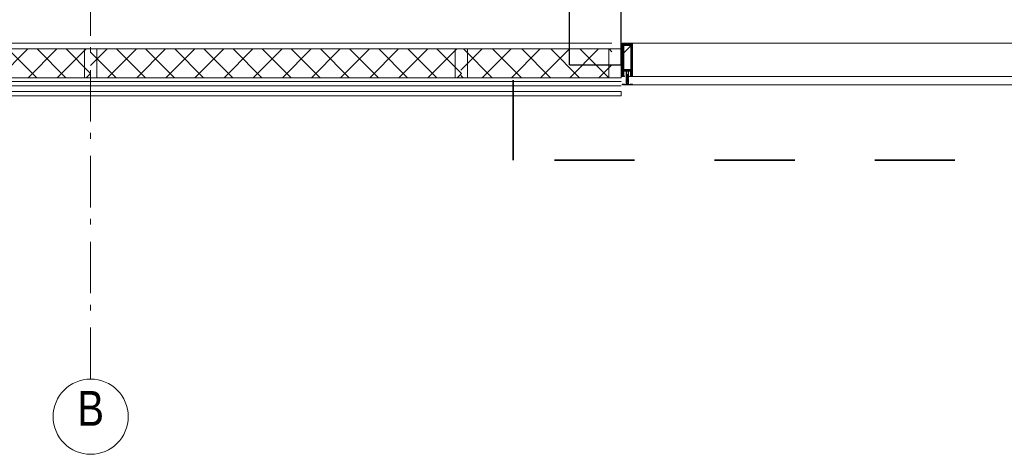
# Model space of a CAD drawing. Header units: millimetres. Extents: x -75976 to 232306, y 42824 to 140527.
# Tile 94 of 199: x 205392 to 210172, y 49135 to 51244. Entities that reach past the tile are written whole.
import ezdxf

# ---------------------------------------------------------------- set-up
doc = ezdxf.new("R2010")
doc.units = ezdxf.units.MM
doc.header["$LTSCALE"] = 400
for name, pattern in [('STYLE_06', [1.041641, 0.625, -0.208282, 0.069427, -0.138931]), ('STYLE_16', [0.177165, 0.11811, -0.059055]), ('STYLE_22', [1.944444, 0.972222, -0.972222])]:
    doc.linetypes.add(name, pattern=pattern)
for name, color, linetype, lineweight in [('Buitenkozijnen', 140, 'Continuous', 15), ('Fragmentaanduiding', 1, 'STYLE_22', 35), ('mat-beton (ihwg)', 5, 'Continuous', 25), ('mat-staal', 5, 'Continuous', 25), ('None', 7, 'Continuous', 9)]:
    doc.layers.add(name, color=color, linetype=linetype, lineweight=lineweight)
doc.styles.add('Arial Narrow', font='ARIALN.TTF', dxfattribs={"height": 222.25})

# ---------------------------------------------------------------- blocks, each defined once
blk = doc.blocks.new('*X716')
at = {"layer": 'None', "lineweight": 5}
for p, q in [((37842.8, -35130.6), (37945.9, -35027.5)), ((37947.3, -35167.5), (38087.3, -35027.5)), ((38088.8, -35167.5), (38228.8, -35027.5)), ((38230.2, -35167.5), (38370.2, -35027.5)), ((38371.6, -35167.5), (38511.6, -35027.5)), ((38513, -35167.5), (38576.4, -35104.1))]:
    blk.add_line(p, q, dxfattribs=at)
at = {"layer": 'None', "lineweight": 13}
for p, q in [((37855.5, -35027.5), (37995.5, -35167.5)), ((37996.9, -35027.5), (38136.9, -35167.5)), ((38138.3, -35027.5), (38278.3, -35167.5)), ((38279.7, -35027.5), (38419.7, -35167.5)), ((38421.1, -35027.5), (38561.1, -35167.5)), ((38562.5, -35027.5), (38576.4, -35041.4)), ((37842.8, -35156.2), (37854.1, -35167.5))]:
    blk.add_line(p, q, dxfattribs=at)
blk = doc.blocks.new('*U717')
at = {"layer": 'None', "color": 140, "lineweight": 15}
for p, q in [((37842.8, -35000), (38576.4, -35000)), ((37842.8, -35027.5), (38576.4, -35027.5)), ((37842.8, -35167.5), (38621.1, -35167.5)), ((37842.8, -35185.5), (38621.1, -35185.5)), ((37842.8, -35235), (38621.1, -35235)), ((37842.8, -35255), (38621.1, -35255)), ((38621.1, -35255), (38621.1, -35235))]:
    blk.add_line(p, q, dxfattribs=at)
at = {"layer": 'None', "color": 140, "linetype": 'Continuous', "lineweight": 15}
for p, q in [((37842.8, -35027.5), (38576.4, -35027.5)), ((37842.8, -35167.5), (38576.4, -35167.5))]:
    blk.add_line(p, q, dxfattribs=at)
at = {"layer": 'None', "color": 8, "linetype": 'Continuous', "lineweight": 5}
blk.add_line((37846.1, -35207.5), (38621.1, -35207.5), dxfattribs=at)
at = {"layer": 'None', "color": 140, "linetype": 'Continuous', "lineweight": 15}
blk.add_lwpolyline([(38621.1, -35027.5), (38621.1, -35167.5), (38561.1, -35167.5), (38561.1, -35027.5)], close=True, dxfattribs=at)
at = {"layer": 'None', "color": 140}
blk.add_blockref('*X716', (0, 0), dxfattribs=at)
blk = doc.blocks.new('*U719')
at = {"layer": 'None', "color": 140, "linetype": 'Continuous', "lineweight": 15}
blk.add_lwpolyline([(38621.1, -35002), (38626.1, -35002), (38626.1, -35014.5), (38621.1, -35014.5)], close=True, dxfattribs=at)
blk.add_open_spline([(38626.1, -35002), (38623.6, -35007), (38621.1, -35002)], degree=2, dxfattribs=at)
at = {"layer": 'None', "color": 43, "linetype": 'Continuous', "lineweight": 9}
blk.add_open_spline([(38622.3, -35008), (38622.9, -35007), (38623.6, -35007), (38624.2, -35007), (38624.8, -35008), (38625.4, -35009), (38625.7, -35010.8), (38626.1, -35012.5), (38626.1, -35016.5), (38625.7, -35018.2), (38625.4, -35020), (38624.8, -35021), (38624.2, -35022), (38623.6, -35022), (38622.9, -35022), (38622.3, -35021), (38621.7, -35020), (38621.4, -35018.2), (38621.1, -35016.5), (38621.1, -35012.5), (38621.4, -35010.8), (38621.7, -35009), (38622.3, -35008)], degree=2, knots=[0, 0, 0, 0.050228, 0.050228, 0.100454, 0.100454, 0.187421, 0.187421, 0.300233, 0.413046, 0.413046, 0.5, 0.5, 0.550228, 0.550228, 0.600454, 0.600454, 0.687421, 0.687421, 0.800233, 0.913046, 0.913046, 1, 1, 1], dxfattribs=at)
blk = doc.blocks.new('*U720')
at = {"layer": 'None', "color": 8, "lineweight": 5}
for p, q in [((38648.5, -35158), (38653.3, -35158.8)), ((38648.5, -35159.6), (38653.3, -35160.4)), ((38648.5, -35161.2), (38653.3, -35162)), ((38648.5, -35162.8), (38653.3, -35163.6)), ((38648.5, -35164.4), (38653.3, -35165.2)), ((38648.5, -35167.6), (38653.3, -35168.4)), ((38648.5, -35169.2), (38653.3, -35170)), ((38648.5, -35170.8), (38653.3, -35171.6)), ((38648.5, -35172.4), (38650.2, -35172.7)), ((38648.5, -35174), (38653.3, -35174.8)), ((38648.5, -35175.6), (38653.3, -35176.4)), ((38648.5, -35177.2), (38653.3, -35178)), ((38649.2, -35156.5), (38652.8, -35157.1)), ((38649.6, -35156.8), (38649.2, -35157.7)), ((38652.6, -35158), (38652.4, -35157.4)), ((38648.5, -35178.8), (38653.3, -35179.6)), ((38648.5, -35180.4), (38653.3, -35181.2)), ((38648.5, -35182), (38653.3, -35182.8)), ((38648.5, -35183.6), (38649, -35183.7)), ((38648.5, -35186.8), (38653.3, -35187.6)), ((38649, -35185.3), (38653.3, -35186)), ((38649.3, -35184.9), (38652.6, -35185.7)), ((38652.3, -35184.7), (38649.9, -35184.2)), ((38650.1, -35183.9), (38651.8, -35184.2)), ((38650.6, -35183.6), (38651.5, -35183.8))]:
    blk.add_line(p, q, dxfattribs=at)
at = {"layer": 'None', "color": 8, "linetype": 'Continuous', "lineweight": 5}
for p, q in [((38649.1, -35159.2), (38649.1, -35158.4)), ((38649.1, -35160.8), (38649.1, -35160)), ((38649.1, -35162.4), (38649.1, -35161.6)), ((38649.1, -35164), (38649.1, -35163.2)), ((38649.1, -35165.6), (38649.1, -35164.8)), ((38649.1, -35167.2), (38649.1, -35167.2)), ((38649.1, -35168.8), (38649.1, -35168)), ((38649.1, -35170.4), (38649.1, -35169.6)), ((38649.1, -35172), (38649.1, -35171.2)), ((38649.1, -35175.2), (38649.1, -35174.4)), ((38649.1, -35176.8), (38649.1, -35176)), ((38649.1, -35178.4), (38649.1, -35177.6)), ((38652.6, -35158.5), (38652.6, -35158)), ((38652.6, -35160.1), (38652.6, -35159.2)), ((38652.6, -35161.7), (38652.6, -35160.8)), ((38652.6, -35163.3), (38652.6, -35162.4)), ((38652.6, -35164.9), (38652.6, -35164)), ((38652.6, -35166.2), (38652.6, -35165.6)), ((38652.6, -35168.1), (38652.6, -35167.2)), ((38652.6, -35169.7), (38652.6, -35168.8)), ((38652.6, -35171.3), (38652.6, -35170.4)), ((38652.6, -35172.7), (38652.6, -35172)), ((38652.6, -35174.5), (38652.6, -35173.7)), ((38652.6, -35176.1), (38652.6, -35175.2)), ((38652.6, -35177.7), (38652.6, -35176.8)), ((38649.1, -35180), (38649.1, -35179.2)), ((38649.1, -35181.6), (38649.1, -35180.8)), ((38649.1, -35183.2), (38649.1, -35182.4)), ((38649.1, -35186.4), (38649.1, -35185.6)), ((38649.1, -35188), (38649.1, -35187.2)), ((38652.6, -35179.3), (38652.6, -35178.4)), ((38652.6, -35180.9), (38652.6, -35180)), ((38652.6, -35182.5), (38652.6, -35181.6)), ((38652.6, -35183.6), (38652.6, -35183.2)), ((38652.6, -35185.7), (38652.6, -35185.2)), ((38652.6, -35187.3), (38652.6, -35186.4)), ((38652.6, -35188.9), (38652.6, -35188))]:
    blk.add_line(p, q, dxfattribs=at)
at = {"layer": 'None', "color": 8, "lineweight": 5, "flags": 128}
for points in [[(38655.9, -35171.7), (38655.9, -35171.7, -0.414214), (38656.4, -35172.2), (38656.4, -35189.9), (38656.4, -35189.9, -0.414214), (38655.9, -35190.4), (38654.9, -35190.4), (38654.9, -35190.4, -0.414214), (38654.4, -35189.9), (38654.4, -35189.9, -0.414214), (38654.9, -35189.4), (38655.4, -35189.4), (38655.4, -35186.2), (38655.4, -35186.2, 0.414214), (38654.9, -35185.7), (38653.6, -35185.7), (38653.6, -35185.7, -0.221695), (38652.8, -35185.3), (38651.6, -35183.9), (38651.6, -35183.9, 0.466308), (38650.1, -35183.9), (38648.9, -35185.3), (38648.9, -35185.3, -0.221695), (38648.1, -35185.7), (38646.9, -35185.7), (38646.9, -35185.7, 0.414214), (38646.4, -35186.2), (38646.4, -35189.4), (38646.9, -35189.4), (38646.9, -35189.4, -0.414214), (38647.4, -35189.9), (38647.4, -35189.9, -0.414214), (38646.9, -35190.4), (38645.9, -35190.4), (38645.9, -35190.4, -0.414214), (38645.4, -35189.9), (38645.4, -35172.2), (38645.4, -35172.2, -0.414214), (38645.9, -35171.7), (38646.2, -35171.7), (38646.2, -35172.4), (38646.2, -35172.4, 0.414214), (38646.5, -35172.7), (38646.8, -35172.7), (38646.8, -35172.7, 0.414214), (38647.6, -35171.9), (38647.6, -35168), (38647.6, -35168, 0.414214), (38646.8, -35167.2), (38646.5, -35167.2), (38646.5, -35167.2, 0.414214), (38646.2, -35167.5), (38646.2, -35168.2), (38645.9, -35168.2), (38645.9, -35168.2, -0.414214), (38645.4, -35167.7), (38645.4, -35155), (38645.4, -35155, -0.351868), (38645.6, -35154.7), (38645.6, -35154.7, -0.351868), (38645.9, -35154.9), (38646.7, -35156.6), (38646.7, -35156.6, -0.314902), (38646.7, -35156.8), (38646.4, -35157.1), (38646.4, -35157.1, 0.198912), (38646.4, -35157.3), (38646.4, -35157.5), (38646.4, -35157.5, 0.198912), (38646.4, -35157.7), (38646.7, -35158), (38646.7, -35158, -0.414214), (38646.7, -35158.2), (38646.4, -35158.5), (38646.4, -35158.5, 0.198912), (38646.4, -35158.7), (38646.4, -35158.9), (38646.4, -35158.9, 0.198912), (38646.4, -35159.1), (38646.7, -35159.4), (38646.7, -35159.4, -0.414214), (38646.7, -35159.6), (38646.4, -35159.9), (38646.4, -35159.9, 0.198912), (38646.4, -35160.1), (38646.4, -35160.6), (38646.4, -35160.6, 0.087489), (38646.4, -35160.7), (38646.7, -35161.5), (38646.7, -35165.9), (38646.7, -35165.9, 0.414214), (38647, -35166.2), (38654.8, -35166.2), (38654.8, -35166.2, 0.414214), (38655.1, -35165.9), (38655.1, -35161.5), (38655.3, -35160.7), (38655.3, -35160.7, 0.087489), (38655.4, -35160.6), (38655.4, -35160.1), (38655.4, -35160.1, 0.198912), (38655.3, -35159.9), (38655, -35159.6), (38655, -35159.6, -0.414214), (38655, -35159.4), (38655.3, -35159.1), (38655.3, -35159.1, 0.198912), (38655.4, -35158.9), (38655.4, -35158.7), (38655.4, -35158.7, 0.198912), (38655.3, -35158.5), (38655, -35158.2), (38655, -35158.2, -0.414214), (38655, -35158), (38655.3, -35157.7), (38655.3, -35157.7, 0.198912), (38655.4, -35157.5), (38655.4, -35157.3), (38655.4, -35157.3, 0.198912), (38655.3, -35157.1), (38655, -35156.8), (38655, -35156.8, -0.314902), (38655, -35156.6), (38655.8, -35154.9), (38655.8, -35154.9, -0.351868), (38656.1, -35154.7), (38656.1, -35154.7, -0.351868), (38656.4, -35155), (38656.4, -35167.7), (38656.4, -35167.7, -0.414214), (38655.9, -35168.2), (38655.6, -35168.2), (38655.6, -35167.5), (38655.6, -35167.5, 0.414214), (38655.3, -35167.2), (38655, -35167.2), (38655, -35167.2, 0.414214), (38654.2, -35168), (38654.2, -35171.9), (38654.2, -35171.9, 0.414214), (38655, -35172.7), (38655.3, -35172.7), (38655.3, -35172.7, 0.414214), (38655.6, -35172.4), (38655.6, -35171.7)], [(38655.4, -35179.1, 0.414214), (38654.9, -35178.6), (38653.6, -35178.6), (38653.6, -35178.6, -0.414214), (38653.4, -35178.4), (38653.4, -35177.8), (38653.4, -35177.8, -0.414214), (38653.6, -35177.6), (38654.9, -35177.6), (38654.9, -35177.6, 0.414214), (38655.4, -35177.1), (38655.4, -35174.2), (38655.4, -35174.2, 0.414214), (38654.9, -35173.7), (38646.9, -35173.7), (38646.9, -35173.7, 0.414214), (38646.4, -35174.2), (38646.4, -35177.1), (38646.4, -35177.1, 0.414214), (38646.9, -35177.6), (38648.2, -35177.6), (38648.2, -35177.6, -0.414214), (38648.4, -35177.8), (38648.4, -35178.4), (38648.4, -35178.4, -0.414214), (38648.2, -35178.6), (38646.9, -35178.6), (38646.9, -35178.6, 0.414214), (38646.4, -35179.1), (38646.4, -35184.2), (38646.4, -35184.2, 0.414214), (38646.9, -35184.7), (38647.9, -35184.7), (38647.9, -35184.7, 0.221695), (38648.3, -35184.5), (38649.3, -35183.3), (38649.3, -35183.3, -0.466308), (38652.4, -35183.3), (38653.4, -35184.5), (38653.4, -35184.5, 0.221695), (38653.8, -35184.7), (38654.9, -35184.7), (38654.9, -35184.7, 0.414214), (38655.4, -35184.2), (38655.4, -35179.1)], [(38652.7, -35167.2), (38649.1, -35167.2), (38649.1, -35167.2, 0.414214), (38648.6, -35167.7), (38648.6, -35172.5), (38648.6, -35172.5, 0.414214), (38648.8, -35172.7), (38653, -35172.7), (38653, -35172.7, 0.414214), (38653.2, -35172.5), (38653.2, -35167.7), (38653.2, -35167.7, 0.414214), (38652.7, -35167.2, 0.414214)]]:
    blk.add_lwpolyline(points, format="xyb", close=True, dxfattribs=at)
for points in [[(38652.6, -35158.5), (38653.3, -35158.8), (38652.6, -35159.2), (38649.1, -35158.4), (38648.5, -35158), (38649.1, -35157.6)], [(38652.6, -35160.1), (38653.3, -35160.4), (38652.6, -35160.8), (38649.1, -35160), (38648.5, -35159.6), (38649.1, -35159.2)], [(38652.6, -35161.7), (38653.3, -35162), (38652.6, -35162.4), (38649.1, -35161.6), (38648.5, -35161.2), (38649.1, -35160.8)], [(38652.6, -35163.3), (38653.3, -35163.6), (38652.6, -35164), (38649.1, -35163.2), (38648.5, -35162.8), (38649.1, -35162.4)], [(38652.6, -35164.9), (38653.3, -35165.2), (38652.6, -35165.6), (38649.1, -35164.8), (38648.5, -35164.4), (38649.1, -35164)], [(38652.6, -35168.1), (38653.3, -35168.4), (38652.6, -35168.8), (38649.1, -35168), (38648.5, -35167.6), (38649.1, -35167.2)], [(38652.6, -35169.7), (38653.3, -35170), (38652.6, -35170.4), (38649.1, -35169.6), (38648.5, -35169.2), (38649.1, -35168.8)], [(38652.6, -35171.3), (38653.3, -35171.6), (38652.6, -35172), (38649.1, -35171.2), (38648.5, -35170.8), (38649.1, -35170.4)], [(38652.6, -35174.5), (38653.3, -35174.8), (38652.6, -35175.2), (38649.1, -35174.4), (38648.5, -35174), (38649.1, -35173.6)], [(38652.6, -35176.1), (38653.3, -35176.4), (38652.6, -35176.8), (38649.1, -35176), (38648.5, -35175.6), (38649.1, -35175.2)], [(38652.6, -35177.7), (38653.3, -35178), (38652.6, -35178.4), (38649.1, -35177.6), (38648.5, -35177.2), (38649.1, -35176.8)], [(38652.4, -35157.4), (38652.8, -35157.1), (38652.1, -35156.8), (38649.8, -35156.2), (38649.2, -35156.5), (38649.6, -35156.8)], [(38652.6, -35179.3), (38653.3, -35179.6), (38652.6, -35180), (38649.1, -35179.2), (38648.5, -35178.8), (38649.1, -35178.4)], [(38652.6, -35180.9), (38653.3, -35181.2), (38652.6, -35181.6), (38649.1, -35180.8), (38648.5, -35180.4), (38649.1, -35180)], [(38652.6, -35187.3), (38653.3, -35187.6), (38652.6, -35188), (38649.1, -35187.2), (38648.5, -35186.8), (38649.1, -35186.4)]]:
    blk.add_lwpolyline(points, close=True, dxfattribs=at)
for points in [[(38648.5, -35166), (38649.1, -35165.6), (38650.9, -35166.1)], [(38649, -35172.7), (38648.5, -35172.4), (38649.1, -35172), (38650.9, -35172.5)], [(38652.1, -35156.8), (38650.9, -35153.7), (38649.8, -35156.2)], [(38650.3, -35182.6), (38649.1, -35182.4), (38648.5, -35182), (38649.1, -35181.6), (38652.6, -35182.5)], [(38648.9, -35183.8), (38648.5, -35183.6), (38649.1, -35183.2), (38649.3, -35183.3)], [(38652.6, -35185.7), (38653.3, -35186), (38652.6, -35186.4), (38649.1, -35185.6), (38648.8, -35185.4)], [(38652.6, -35182.5), (38653.3, -35182.8), (38652.6, -35183.2), (38652.2, -35183.1)]]:
    blk.add_lwpolyline(points, dxfattribs=at)
blk = doc.blocks.new('*U721')
at = {"layer": 'None', "color": 8, "lineweight": 5, "flags": 128}
for points in [[(38637.4, -35200.2), (38637.4, -35199.3), (38636.4, -35198.5), (38636.4, -35198.5, 0.36397), (38636, -35198.5), (38636, -35198.5), (38635.5, -35198.9), (38635.5, -35198.9, -0.36397), (38635.1, -35198.9), (38635.1, -35198.9), (38634.6, -35198.5), (38634.6, -35198.5, 0.36397), (38634.2, -35198.5), (38634.2, -35198.5), (38633.7, -35198.9), (38633.7, -35198.9, -0.36397), (38633.3, -35198.9), (38633.3, -35198.9), (38632.8, -35198.5), (38632.8, -35198.5, 0.36397), (38632.4, -35198.5), (38632.4, -35198.5), (38631.9, -35198.9), (38631.9, -35198.9, -0.36397), (38631.5, -35198.9), (38631.5, -35198.9), (38631, -35198.5), (38631, -35198.5, 0.36397), (38630.6, -35198.5), (38630.6, -35198.5), (38630.1, -35198.9), (38630.1, -35198.9, -0.36397), (38629.7, -35198.9), (38629.7, -35198.9), (38629.2, -35198.5), (38629.2, -35198.5, 0.36397), (38628.8, -35198.5), (38628.8, -35198.5), (38628.5, -35198.7), (38627.6, -35198.7), (38627.4, -35198.5), (38627.4, -35198.5, 0.36397), (38627, -35198.5), (38627, -35198.5), (38626.7, -35198.7), (38626.4, -35198.7), (38626.4, -35198.7, -0.267949), (38626.1, -35198.5), (38626.1, -35198.5), (38625.9, -35198.2), (38625.9, -35198.2, 0.339454), (38625.6, -35198.1), (38625.6, -35198.1, 0.339454), (38625.4, -35198.4), (38625.4, -35198.4), (38625.4, -35201.8), (38625.4, -35201.8, 0.414214), (38625.7, -35202.1), (38625.7, -35202.1), (38626.6, -35202.1), (38626.6, -35202.1, 0.414214), (38626.9, -35201.8), (38626.9, -35201.8), (38626.9, -35200.1), (38626.9, -35200.1, 0.236068), (38626.7, -35199.9), (38626.7, -35199.9), (38626.7, -35199.9, -0.548276), (38626.8, -35199.6), (38626.8, -35199.6, -0.548276), (38627, -35199.8), (38627, -35199.8), (38627, -35199.8, 0.250388), (38627.3, -35199.7), (38627.3, -35199.7), (38628.1, -35199.7), (38628.1, -35199.7, -0.414214), (38628.4, -35200), (38628.4, -35200), (38628.4, -35200.7), (38628.4, -35200.7, 0.414214), (38628.7, -35201), (38628.7, -35201), (38628.8, -35201), (38628.8, -35201, 0.131652), (38629.1, -35200.9), (38629.1, -35200.9), (38630.4, -35200.2), (38637.4, -35200.2)], [(38656.8, -35198.1), (38656.8, -35198.1, 0.388879), (38659.5, -35200.6), (38659.5, -35200.6), (38671.3, -35200.6), (38672.5, -35201.3), (38673.8, -35201.3), (38673.8, -35200.1), (38674.7, -35200.1), (38674.7, -35202.2), (38627.1, -35202.2), (38627.1, -35200.1), (38628, -35200.1), (38628, -35201.3), (38629.2, -35201.3), (38630.4, -35200.6), (38642.2, -35200.6), (38642.2, -35200.6, 0.388879), (38644.9, -35198.1), (38644.9, -35198.1), (38645.5, -35190.6), (38648.4, -35190.6), (38648.4, -35188.6), (38653.4, -35188.6), (38653.4, -35190.6), (38656.2, -35190.6), (38656.8, -35198.1)], [(38664.4, -35200.2), (38664.4, -35199.3), (38665.4, -35198.5), (38665.4, -35198.5, -0.36397), (38665.8, -35198.5), (38665.8, -35198.5), (38666.3, -35198.9), (38666.3, -35198.9, 0.36397), (38666.7, -35198.9), (38666.7, -35198.9), (38667.2, -35198.5), (38667.2, -35198.5, -0.36397), (38667.6, -35198.5), (38667.6, -35198.5), (38668.1, -35198.9), (38668.1, -35198.9, 0.36397), (38668.5, -35198.9), (38668.5, -35198.9), (38669, -35198.5), (38669, -35198.5, -0.36397), (38669.4, -35198.5), (38669.4, -35198.5), (38669.9, -35198.9), (38669.9, -35198.9, 0.36397), (38670.3, -35198.9), (38670.3, -35198.9), (38670.8, -35198.5), (38670.8, -35198.5, -0.36397), (38671.2, -35198.5), (38671.2, -35198.5), (38671.7, -35198.9), (38671.7, -35198.9, 0.36397), (38672.1, -35198.9), (38672.1, -35198.9), (38672.6, -35198.5), (38672.6, -35198.5, -0.36397), (38673, -35198.5), (38673, -35198.5), (38673.2, -35198.7), (38674.1, -35198.7), (38674.4, -35198.5), (38674.4, -35198.5, -0.36397), (38674.8, -35198.5), (38674.8, -35198.5), (38675, -35198.7), (38675.4, -35198.7), (38675.4, -35198.7, 0.267949), (38675.6, -35198.5), (38675.6, -35198.5), (38675.8, -35198.2), (38675.8, -35198.2, -0.339454), (38676.1, -35198.1), (38676.1, -35198.1, -0.339454), (38676.4, -35198.4), (38676.4, -35198.4), (38676.4, -35201.8), (38676.4, -35201.8, -0.414214), (38676.1, -35202.1), (38676.1, -35202.1), (38675.2, -35202.1), (38675.2, -35202.1, -0.414214), (38674.9, -35201.8), (38674.9, -35201.8), (38674.9, -35200.1), (38674.9, -35200.1, -0.236068), (38675, -35199.9), (38675, -35199.9), (38675, -35199.9, 0.548276), (38674.9, -35199.6), (38674.9, -35199.6, 0.548276), (38674.7, -35199.8), (38674.7, -35199.8), (38674.7, -35199.8, -0.250388), (38674.5, -35199.7), (38674.5, -35199.7), (38673.7, -35199.7), (38673.7, -35199.7, 0.414214), (38673.4, -35200), (38673.4, -35200), (38673.4, -35200.7), (38673.4, -35200.7, -0.414214), (38673.1, -35201), (38673.1, -35201), (38672.9, -35201), (38672.9, -35201, -0.131652), (38672.6, -35200.9), (38672.6, -35200.9), (38671.4, -35200.2), (38664.4, -35200.2)]]:
    blk.add_lwpolyline(points, format="xyb", close=True, dxfattribs=at)
blk = doc.blocks.new('*U722')
at = {"layer": 'None', "color": 8, "linetype": 'STYLE_16', "lineweight": 5}
for p, q in [((38648.6, -35197.5), (38650.9, -35196.9)), ((38648.6, -35199.1), (38648.6, -35197.5)), ((38649.4, -35199.3), (38649.4, -35197.4)), ((38649.9, -35199.4), (38649.9, -35197.5)), ((38653.1, -35197.5), (38650.9, -35196.9)), ((38651.9, -35199.4), (38651.9, -35197.5)), ((38652.4, -35199.3), (38652.4, -35197.4)), ((38653.1, -35199.1), (38653.1, -35197.5))]:
    blk.add_line(p, q, dxfattribs=at)
at = {"layer": 'None', "color": 8, "lineweight": 5, "flags": 128}
blk.add_lwpolyline([(38650.9, -35199.5), (38650.9, -35199.5, 0.163834), (38655.2, -35198), (38655.2, -35198), (38655.2, -35198, 0.234469), (38655.6, -35197.2), (38655.6, -35197.2), (38655.6, -35196), (38646.1, -35196), (38646.1, -35197.2), (38646.1, -35197.2, 0.234469), (38646.5, -35198), (38646.5, -35198), (38646.5, -35198, 0.163834), (38650.9, -35199.5)], format="xyb", close=True, dxfattribs=at)
at = {"layer": 'None', "color": 8, "linetype": 'STYLE_16', "lineweight": 5}
for centre, radius, start, end in [((38649.2, -35200.8), 3.38, 79.3357, 100.6643), ((38650.9, -35205.6), 8.16, 82.9585, 97.0415), ((38650.9, -35202.8), 3.5, 73.4149, 106.5851), ((38652.5, -35200.8), 3.38, 79.3357, 100.6643)]:
    blk.add_arc(centre, radius, start, end, dxfattribs=at)
blk = doc.blocks.new('*U723')
at = {"layer": 'None', "color": 140, "linetype": 'Continuous', "lineweight": 15}
blk.add_lwpolyline([(38621.1, -35078), (38626.1, -35078), (38626.1, -35090.5), (38621.1, -35090.5)], close=True, dxfattribs=at)
blk.add_open_spline([(38626.1, -35078), (38623.6, -35083), (38621.1, -35078)], degree=2, dxfattribs=at)
at = {"layer": 'None', "color": 43, "linetype": 'Continuous', "lineweight": 9}
blk.add_open_spline([(38622.3, -35084), (38622.9, -35083), (38623.6, -35083), (38624.2, -35083), (38624.8, -35084), (38625.4, -35085), (38625.7, -35086.8), (38626.1, -35088.5), (38626.1, -35092.5), (38625.7, -35094.2), (38625.4, -35096), (38624.8, -35097), (38624.2, -35098), (38623.6, -35098), (38622.9, -35098), (38622.3, -35097), (38621.7, -35096), (38621.4, -35094.2), (38621.1, -35092.5), (38621.1, -35088.5), (38621.4, -35086.8), (38621.7, -35085), (38622.3, -35084)], degree=2, knots=[0, 0, 0, 0.050228, 0.050228, 0.100454, 0.100454, 0.187421, 0.187421, 0.300233, 0.413046, 0.413046, 0.5, 0.5, 0.550228, 0.550228, 0.600454, 0.600454, 0.687421, 0.687421, 0.800233, 0.913046, 0.913046, 1, 1, 1], dxfattribs=at)
blk = doc.blocks.new('*X724')
at = {"layer": 'None', "lineweight": 25}
blk.add_line((38631.6, -35049), (38670.1, -35010.5), dxfattribs=at)
blk = doc.blocks.new('*U728')
at = {"layer": 'mat-staal', "color": 43, "lineweight": 9}
blk.add_lwpolyline([(38631.6, -35007.8), (38670.1, -35007.8), (38670.1, -35130), (38631.6, -35130)], close=True, dxfattribs=at)
at = {"layer": 'None', "color": 8, "lineweight": 5, "flags": 128}
for points in [[(38626.1, -35000), (38675.7, -35000), (38675.7, -35150), (38672.8, -35150), (38672.8, -35145.4), (38673.3, -35145.4), (38673.3, -35144), (38672.8, -35144), (38672.8, -35142.1), (38672.6, -35141.9), (38672.6, -35137.7), (38672.6, -35137.7, 0.414214), (38670.9, -35136), (38670.9, -35136, 0.414214), (38669.2, -35137.7), (38669.2, -35141.9), (38668.9, -35142.1), (38668.9, -35144), (38668.4, -35144), (38668.4, -35145.4), (38668.9, -35145.4), (38668.9, -35150), (38667.1, -35150), (38667.1, -35137.2), (38667.1, -35137.2, 0.414214), (38665.9, -35136), (38657.4, -35136), (38657.4, -35136, 0.414214), (38656.2, -35137.2), (38656.2, -35154.2), (38654.8, -35154.2), (38654.8, -35157), (38655.2, -35157.4), (38654.8, -35157.8), (38654.8, -35158.4), (38655.2, -35158.8), (38654.8, -35159.2), (38654.8, -35159.8), (38655.2, -35160.2), (38654.8, -35161.2), (38654.8, -35166), (38653.1, -35166), (38653.1, -35155.2), (38653.1, -35155.2, 0.414214), (38650.9, -35153), (38650.9, -35153, 0.414214), (38648.7, -35155.2), (38648.7, -35166), (38647, -35166), (38647, -35161.2), (38646.6, -35160.2), (38647, -35159.8), (38647, -35159.2), (38646.6, -35158.8), (38647, -35158.4), (38647, -35157.8), (38646.6, -35157.4), (38647, -35157), (38647, -35154.2), (38645.6, -35154.2), (38645.6, -35137.2), (38645.6, -35137.2, 0.414214), (38644.4, -35136), (38635.9, -35136), (38635.9, -35136, 0.414214), (38634.7, -35137.2), (38634.7, -35150), (38632.8, -35150), (38632.8, -35145.4), (38633.3, -35145.4), (38633.3, -35144), (38632.8, -35144), (38632.8, -35142.1), (38632.6, -35141.9), (38632.6, -35137.7), (38632.6, -35137.7, 0.414214), (38630.9, -35136), (38630.9, -35136, 0.414214), (38629.2, -35137.7), (38629.2, -35141.9), (38628.9, -35142.1), (38628.9, -35144), (38628.4, -35144), (38628.4, -35145.4), (38628.9, -35145.4), (38628.9, -35150), (38626.1, -35150)], [(38636, -35162.2), (38636, -35162.2, 0.390793), (38637.6, -35160.9), (38637.6, -35160.9, 0.390793), (38636.4, -35159.2), (38636.4, -35159.2, -0.352623), (38634.9, -35157.3), (38634.9, -35150.5), (38634.9, -35150.5, 0.414214), (38634.6, -35150.2), (38633.3, -35150.2), (38632.8, -35150.4), (38632.8, -35150.4, -0.520293), (38632.5, -35150.2), (38632.5, -35147.5), (38632.7, -35147.4), (38632.7, -35145.4), (38632.7, -35145.4, -0.577863), (38632.7, -35145.1), (38632.8, -35145.1), (38632.8, -35145.1, 0.366605), (38633.1, -35144.9), (38633.1, -35144.9, 0.366605), (38632.9, -35144.5), (38632.9, -35144.5, -0.130834), (38631.6, -35143.5), (38631.6, -35143.5, 0.439074), (38630.1, -35143.5), (38630.1, -35143.5, -0.133252), (38628.8, -35144.5), (38628.8, -35144.5, 0.366605), (38628.6, -35144.9), (38628.6, -35144.9, 0.366605), (38628.9, -35145.1), (38629, -35145.1), (38629, -35145.1, -0.577455), (38629.1, -35145.4), (38629.1, -35147.4), (38629.2, -35147.5), (38629.2, -35150.2), (38629.2, -35150.2, -0.52048), (38628.9, -35150.4), (38628.4, -35150.2), (38626.2, -35150.2), (38626.2, -35150.2, 0.414214), (38625.9, -35150.5), (38625.9, -35158.3), (38625.9, -35158.3, -0.255976), (38624.9, -35160), (38624.9, -35160, 0.749676), (38625.6, -35162.2), (38629.7, -35162.2), (38629.7, -35162.2, 0.414214), (38631.7, -35160.2), (38631.7, -35160.2, -0.402808), (38632.1, -35159.7), (38632.1, -35159.7, -0.402808), (38632.7, -35160.2), (38632.7, -35160.2, 0.233259), (38632.9, -35160.5), (38636.2, -35161), (38636.2, -35161, -0.419014), (38636.3, -35161.1), (38636.3, -35161.1, -0.419014), (38636.2, -35161.2), (38634.9, -35161.2), (38634.9, -35161.2, 0.414214), (38634.4, -35161.7), (38634.4, -35161.7, 0.414214), (38634.9, -35162.2)], [(38630.1, -35159.2), (38630.1, -35159.2, -0.552342), (38630.7, -35160.4), (38630.7, -35160.4, -0.263556), (38629, -35161.4), (38625.5, -35161.4), (38625.5, -35161.4, -0.437017), (38625.2, -35161.1), (38625.2, -35161.1, -0.437017), (38625.5, -35160.8), (38625.5, -35160.8, 0.396568), (38627.2, -35159.5), (38627.2, -35159.5, -0.418874), (38627.7, -35159)], [(38627.9, -35153.2), (38627.9, -35153.2, -0.414214), (38628.7, -35152.4), (38628.7, -35152.4, -0.414214), (38629.6, -35153.2), (38629.6, -35156.1), (38629.6, -35156.1, -0.414214), (38628.7, -35157), (38628.7, -35157, -0.414214), (38627.9, -35156.1)], [(38629.9, -35145.2, -0.29188), (38630.1, -35144.7), (38630.6, -35144.3), (38630.6, -35144.3, -0.344328), (38631.2, -35144.3), (38631.7, -35144.7), (38631.7, -35144.7, -0.29188), (38631.8, -35145.2), (38631.4, -35146.9), (38631.4, -35146.9, -0.348796), (38630.9, -35147.4), (38630.9, -35147.4, -0.348796), (38630.3, -35146.9), (38629.9, -35145.2)], [(38632, -35157, -0.414214), (38631.2, -35156.1), (38631.2, -35153.2), (38631.2, -35153.2, -0.414214), (38632, -35152.4), (38632, -35152.4, -0.414214), (38632.9, -35153.2), (38632.9, -35156.1), (38632.9, -35156.1, -0.414214), (38632, -35157)], [(38665.7, -35162.2), (38665.7, -35162.2, -0.390793), (38664.1, -35160.9), (38664.1, -35160.9, -0.390793), (38665.3, -35159.2), (38665.3, -35159.2, 0.352623), (38666.9, -35157.3), (38666.9, -35150.5), (38666.9, -35150.5, -0.414214), (38667.2, -35150.2), (38668.4, -35150.2), (38668.9, -35150.4), (38668.9, -35150.4, 0.520293), (38669.2, -35150.2), (38669.2, -35147.5), (38669.1, -35147.4), (38669.1, -35145.4), (38669.1, -35145.4, 0.577863), (38669, -35145.1), (38668.9, -35145.1), (38668.9, -35145.1, -0.366605), (38668.6, -35144.9), (38668.6, -35144.9, -0.366605), (38668.8, -35144.5), (38668.8, -35144.5, 0.130834), (38670.1, -35143.5), (38670.1, -35143.5, -0.439074), (38671.6, -35143.5), (38671.6, -35143.5, 0.133252), (38672.9, -35144.5), (38672.9, -35144.5, -0.366605), (38673.1, -35144.9), (38673.1, -35144.9, -0.366605), (38672.8, -35145.1), (38672.7, -35145.1), (38672.7, -35145.1, 0.577455), (38672.7, -35145.4), (38672.7, -35147.4), (38672.5, -35147.5), (38672.5, -35150.2), (38672.5, -35150.2, 0.52048), (38672.8, -35150.4), (38673.3, -35150.2), (38675.6, -35150.2), (38675.6, -35150.2, -0.414214), (38675.9, -35150.5), (38675.9, -35158.3), (38675.9, -35158.3, 0.255976), (38676.8, -35160), (38676.8, -35160, -0.749676), (38676.1, -35162.2), (38672.1, -35162.2), (38672.1, -35162.2, -0.414214), (38670.1, -35160.2), (38670.1, -35160.2, 0.402808), (38669.6, -35159.7), (38669.6, -35159.7, 0.402808), (38669.1, -35160.2), (38669.1, -35160.2, -0.233259), (38668.8, -35160.5), (38665.5, -35161), (38665.5, -35161, 0.419014), (38665.4, -35161.1), (38665.4, -35161.1, 0.419014), (38665.5, -35161.2), (38666.8, -35161.2), (38666.8, -35161.2, -0.414214), (38667.3, -35161.7), (38667.3, -35161.7, -0.414214), (38666.8, -35162.2)], [(38669.7, -35157, 0.414214), (38670.6, -35156.1), (38670.6, -35153.2), (38670.6, -35153.2, 0.414214), (38669.7, -35152.4), (38669.7, -35152.4, 0.414214), (38668.9, -35153.2), (38668.9, -35156.1), (38668.9, -35156.1, 0.414214), (38669.7, -35157)], [(38671.8, -35145.2, 0.29188), (38671.7, -35144.7), (38671.2, -35144.3), (38671.2, -35144.3, 0.344328), (38670.6, -35144.3), (38670.1, -35144.7), (38670.1, -35144.7, 0.29188), (38669.9, -35145.2), (38670.3, -35146.9), (38670.3, -35146.9, 0.348796), (38670.9, -35147.4), (38670.9, -35147.4, 0.348796), (38671.4, -35146.9), (38671.8, -35145.2)], [(38671.6, -35159.2), (38671.6, -35159.2, 0.552342), (38671, -35160.4), (38671, -35160.4, 0.263556), (38672.7, -35161.4), (38676.2, -35161.4), (38676.2, -35161.4, 0.437017), (38676.5, -35161.1), (38676.5, -35161.1, 0.437017), (38676.2, -35160.8), (38676.2, -35160.8, -0.396568), (38674.5, -35159.5), (38674.5, -35159.5, 0.418874), (38674, -35159)], [(38673.9, -35153.2), (38673.9, -35153.2, 0.414214), (38673, -35152.4), (38673, -35152.4, 0.414214), (38672.2, -35153.2), (38672.2, -35156.1), (38672.2, -35156.1, 0.414214), (38673, -35157), (38673, -35157, 0.414214), (38673.9, -35156.1)]]:
    blk.add_lwpolyline(points, format="xyb", close=True, dxfattribs=at)
for points in [[(38628, -35134.2), (38673.8, -35134.2), (38673.8, -35003.8), (38628, -35003.8)], [(38654.9, -35136), (38646.9, -35136), (38646.9, -35151.7), (38654.9, -35151.7)]]:
    blk.add_lwpolyline(points, close=True, dxfattribs=at)
at = {"layer": 'None', "color": 43, "linetype": 'Continuous', "lineweight": 9}
blk.add_lwpolyline([(38634.1, -35010.2), (38667.6, -35010.2), (38667.6, -35127.5), (38634.1, -35127.5)], close=True, dxfattribs=at)
at = {"layer": 'mat-staal', "color": 43}
blk.add_blockref('*X724', (0, 0), dxfattribs=at)
at = {"layer": 'None', "color": 7}
for name in ['*U719', '*U723', '*U720', '*U721', '*U722']:
    blk.add_blockref(name, (0, 0), dxfattribs=at)
blk = doc.blocks.new('*U729')
at = {"layer": 'Buitenkozijnen', "color": 43, "linetype": 'Continuous', "lineweight": 9}
blk.add_line((38641.1, -35000), (41346.1, -35000), dxfattribs=at)
at = {"layer": 'Buitenkozijnen', "color": 140, "linetype": 'Continuous', "lineweight": 15}
for p, q in [((38646.1, -35162.2), (41288.9, -35162.2)), ((38646.1, -35202.2), (41288.9, -35202.2))]:
    blk.add_line(p, q, dxfattribs=at)
at = {"layer": 'None', "color": 7}
for name in ['*U717', '*U728']:
    blk.add_blockref(name, (0, 0), dxfattribs=at)
blk = doc.blocks.new('*X397')
at = {"layer": 'None', "lineweight": 5}
for p, q in [((22.5, -118.9), (141.4, 0)), ((22.5, -260.3), (162.5, -120.3)), ((22.5, -401.8), (162.5, -261.8)), ((22.5, -543.2), (162.5, -403.2)), ((22.5, -684.6), (162.5, -544.6)), ((22.5, -826), (162.5, -686)), ((22.5, -967.4), (162.5, -827.4)), ((22.5, -1108.9), (162.5, -968.9)), ((22.5, -1250.3), (162.5, -1110.3)), ((22.5, -1391.7), (162.5, -1251.7)), ((22.5, -1533.1), (162.5, -1393.1)), ((22.5, -1674.6), (162.5, -1534.6)), ((38.5, -1800), (162.5, -1676))]:
    blk.add_line(p, q, dxfattribs=at)
at = {"layer": 'None', "lineweight": 13}
for p, q in [((141.4, 0), (162.5, -21.1)), ((22.5, -22.5), (162.5, -162.5)), ((22.5, -163.9), (162.5, -303.9)), ((22.5, -305.3), (162.5, -445.3)), ((22.5, -446.7), (162.5, -586.7)), ((22.5, -588.1), (162.5, -728.1)), ((22.5, -729.5), (162.5, -869.5)), ((22.5, -870.9), (162.5, -1010.9)), ((22.5, -1012.3), (162.5, -1152.3)), ((22.5, -1153.7), (162.5, -1293.7)), ((22.5, -1295.1), (162.5, -1435.1)), ((22.5, -1436.5), (162.5, -1576.5)), ((22.5, -1577.9), (162.5, -1717.9)), ((22.5, -1719.3), (103.2, -1800))]:
    blk.add_line(p, q, dxfattribs=at)
blk = doc.blocks.new('HoutSkeletBouw element 1800mm (2D)')
at = {"layer": 'None', "color": 140, "lineweight": 15}
for p, q in [((-5, -1800), (-5, 0)), ((22.5, -1800), (22.5, 0)), ((162.5, -1800), (162.5, 0)), ((180.5, -1800), (180.5, 0)), ((230, -1800), (230, 0)), ((250, -1800), (250, 0))]:
    blk.add_line(p, q, dxfattribs=at)
at = {"layer": 'None', "color": 140, "linetype": 'Continuous', "lineweight": 15}
for p, q in [((22.5, -1800), (22.5, 0)), ((162.5, -1800), (162.5, 0))]:
    blk.add_line(p, q, dxfattribs=at)
at = {"layer": 'None', "color": 8, "linetype": 'Continuous', "lineweight": 5}
blk.add_line((202.5, 0), (202.5, -1800), dxfattribs=at)
at = {"layer": 'None', "color": 140, "linetype": 'Continuous', "lineweight": 15}
blk.add_lwpolyline([(22.5, 30), (162.5, 30), (162.5, -30), (22.5, -30)], close=True, dxfattribs=at)
at = {"layer": 'None', "color": 140}
blk.add_blockref('*X397', (0, 0), dxfattribs=at)
blk = doc.blocks.new('*U891')
at = {"layer": 'mat-beton (ihwg)', "lineweight": 25}
for p, q in [((38371.1, -35105), (38371.1, -28810)), ((38621.1, -35105), (38621.1, -28810)), ((38371.1, -35105), (38621.1, -35105))]:
    blk.add_line(p, q, dxfattribs=at)
blk = doc.blocks.new('*U1339')
at = {"layer": 'None', "color": 43, "linetype": 'Continuous', "lineweight": 9}
blk.add_circle((36046.1, -36812.6), 182.6, dxfattribs=at)
at = {"layer": 'None', "color": 43, "insert": (36046.1, -36687.7), "char_height": 169.3, "width": 160.91, "attachment_point": 2, "style": 'Arial Narrow'}
blk.add_mtext('B', dxfattribs=at)

msp = doc.modelspace()

# ---------------------------------------------------------------- linework, layer by layer
at = {"layer": 'Fragmentaanduiding', "lineweight": 35}
msp.add_lwpolyline([(207787.85564, 57761.7855), (211487.85564, 57761.7855), (211487.85564, 50561.7855), (207787.85564, 50561.7855)], close=True, dxfattribs=at)
at = {"layer": 'None', "color": 43, "linetype": 'STYLE_06', "lineweight": 9}
msp.add_line((205736.85564, 49500.0182), (205736.85564, 81745.65207), dxfattribs=at)

# ---------------------------------------------------------------- block references
at = {"layer": 'mat-beton (ihwg)'}
msp.add_blockref('*U891', (169690.79627, 86130.0182), dxfattribs=at)
at = {"layer": 'None', "color": 7, "rotation": 270}
for p in [(205736.85564, 51125.0182), (207536.85564, 51125.0182)]:
    msp.add_blockref('HoutSkeletBouw element 1800mm (2D)', p, dxfattribs=at)
at = {"layer": 'None', "color": 7}
for name in ['*U729', '*U1339']:
    msp.add_blockref(name, (169690.79627, 86130.0182), dxfattribs=at)

doc.saveas('drawing.dxf')
